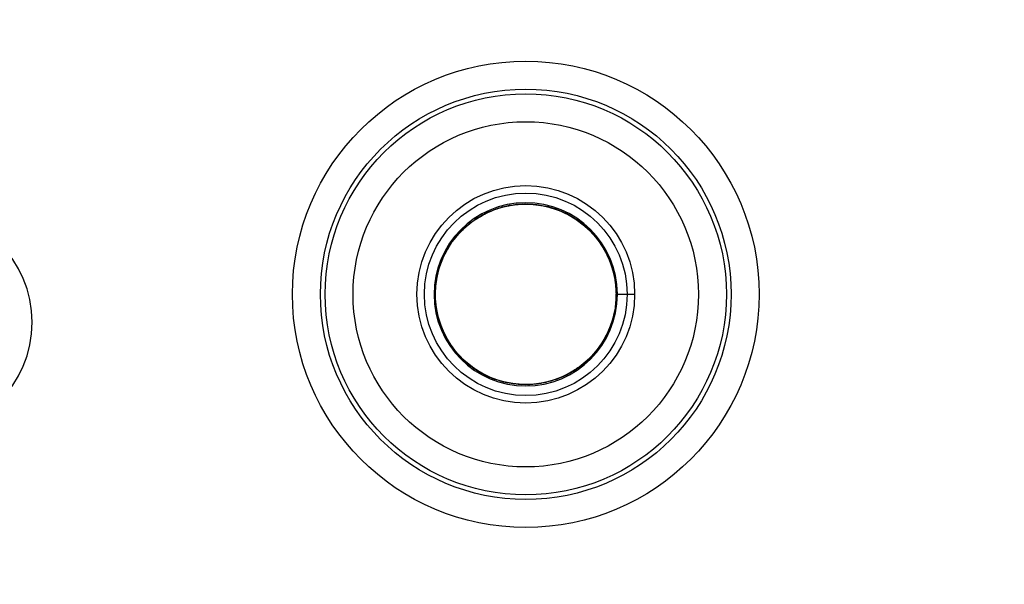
# Model space of a CAD drawing. Header units: inches. Extents: x 0 to 22, y 0 to 17.
# Tile 31 of 47: x 9 to 9.7, y 8 to 8.4. Entities that reach past the tile are written whole.
import ezdxf

# ---------------------------------------------------------------- set-up
doc = ezdxf.new("R2010")
doc.units = ezdxf.units.IN
doc.header["$LTSCALE"] = 1.21
doc.header["$MEASUREMENT"] = 0
doc.layers.get('0').update_dxf_attribs({"linetype": 'CONTINUOUS'})
doc.layers.add('DIMENSIONS', color=7, linetype='CONTINUOUS')
doc.styles.get("Standard").update_dxf_attribs({"font": 'txt', "width": 0.8})
doc.dimstyles.new('DIMSTYLE_3', dxfattribs={"dimtxt": 0.125, "dimasz": 0.18, "dimexe": 0.125, "dimexo": 0.0625, "dimgap": 0.0625, "dimtad": 0, "dimtih": 1, "dimtoh": 1, "dimzin": 4, "dimdsep": 46, "dimtxsty": 'STANDARD', "dimblk": '_FILLED', "dimblk1": '_FILLED', "dimblk2": '_FILLED', "dimcen": 0.09, "dimadec": 0, "dimazin": 0, "dimtp": 0.001, "dimtm": 0.001, "dimtfac": 1, "dimtofl": 0, "dimtmove": 0, "dimatfit": 3, "dimldrblk": '_FILLED', "dimfxl": 1, "dimtolj": 1, "dimtzin": 4, "dimarcsym": 0})

# ---------------------------------------------------------------- blocks, each defined once
blk = doc.blocks.new('_FILLED')
at = {"color": 0, "linetype": 'BYBLOCK'}
blk.add_solid([(0, 0), (-1, 0.1736), (-1, -0.1736)], dxfattribs=at)
blk = doc.blocks.new('*D16')
at = {"layer": 'DIMENSIONS', "color": 2, "linetype": 'CONTINUOUS'}
for p, q in [((8.39387, 9.70084), (8.39387, 5.98734)), ((9.4903, 7.5256), (9.4903, 5.98734)), ((8.39387, 6.11234), (7.97111, 6.11234)), ((9.4903, 6.11234), (9.8503, 6.11234))]:
    blk.add_line(p, q, dxfattribs=at)
at = {"layer": 'DIMENSIONS', "color": 2, "linetype": 'CONTINUOUS', "xscale": 0.18, "yscale": 0.18, "zscale": 0.18}
blk.add_blockref('_FILLED', (8.39387, 6.11234), dxfattribs=at)
at = {"layer": 'DIMENSIONS', "color": 2, "linetype": 'CONTINUOUS', "xscale": 0.18, "yscale": 0.18, "zscale": 0.18, "rotation": 180}
blk.add_blockref('_FILLED', (9.4903, 6.11234), dxfattribs=at)
at = {"layer": 'DIMENSIONS', "color": 2, "linetype": 'CONTINUOUS', "insert": (7.90861, 6.17484), "char_height": 0.125, "width": 1.125, "attachment_point": 3, "line_spacing_factor": 0.9}
blk.add_mtext('1.10{\\Ftxt.shx;\\W1.000000;\\H0.125000; }[27.9]', dxfattribs=at)
blk = doc.blocks.new('*D19')
at = {"layer": 'DIMENSIONS', "color": 2, "linetype": 'CONTINUOUS'}
for p, q in [((9.53717, 11.78783), (7.51887, 11.78783)), ((7.64387, 11.78783), (7.64387, 9.88834)), ((7.64387, 7.73886), (7.64387, 9.63834)), ((9.53717, 7.73886), (7.51887, 7.73886))]:
    blk.add_line(p, q, dxfattribs=at)
at = {"layer": 'DIMENSIONS', "color": 2, "linetype": 'CONTINUOUS', "xscale": 0.18, "yscale": 0.18, "zscale": 0.18}
for p, rotation in [((7.64387, 11.78783), 90), ((7.64387, 7.73886), 270)]:
    blk.add_blockref('_FILLED', p, dxfattribs=dict(at, rotation=rotation))
at = {"layer": 'DIMENSIONS', "color": 2, "linetype": 'CONTINUOUS', "insert": (7.64387, 9.82584), "char_height": 0.125, "width": 1.225, "attachment_point": 2, "line_spacing_factor": 0.9}
blk.add_mtext('4.05{\\Ftxt.shx;\\W1.000000;\\H0.125000; }[102.8]', dxfattribs=at)

msp = doc.modelspace()

# ---------------------------------------------------------------- linework, layer by layer
at = {"color": 7, "linetype": 'CONTINUOUS'}
for p, q in [((9.2999, 8.26793), (9.30796, 8.27218)), ((9.30324, 8.26981), (9.31151, 8.27376)), ((9.30499, 8.27065), (9.30789, 8.27226)), ((9.30789, 8.27226), (9.31588, 8.27512)), ((9.30796, 8.27218), (9.30917, 8.27264)), ((9.31151, 8.27376), (9.31406, 8.27451)), ((9.31163, 8.27364), (9.31402, 8.27466)), ((9.31286, 8.27426), (9.32302, 8.27697)), ((9.31402, 8.27466), (9.32044, 8.27624)), ((9.31783, 8.27571), (9.31905, 8.27612)), ((9.32044, 8.27624), (9.32238, 8.27664)), ((9.32294, 8.27675), (9.3268, 8.27754)), ((9.3268, 8.27754), (9.33077, 8.2777)), ((9.28682, 8.25697), (9.29452, 8.26412)), ((9.28868, 8.25892), (9.29511, 8.26442)), ((9.29055, 8.26073), (9.29602, 8.26504)), ((9.29392, 8.26346), (9.29549, 8.26487)), ((9.29392, 8.26346), (9.29518, 8.26441)), ((9.29401, 8.26365), (9.29511, 8.26442)), ((9.29549, 8.26487), (9.2976, 8.26622)), ((9.2976, 8.26622), (9.2999, 8.26793)), ((9.29824, 8.26679), (9.29876, 8.2672)), ((9.29876, 8.2672), (9.30164, 8.26879)), ((9.29877, 8.26696), (9.29889, 8.26704)), ((9.29879, 8.26711), (9.2999, 8.26775)), ((9.2804, 8.24867), (9.28682, 8.25697)), ((9.28356, 8.25285), (9.28868, 8.25892)), ((9.28739, 8.25739), (9.29279, 8.26263)), ((9.28756, 8.2575), (9.29199, 8.26203)), ((9.2882, 8.25816), (9.29055, 8.26073)), ((9.28822, 8.25837), (9.28974, 8.25973)), ((9.29077, 8.26078), (9.29211, 8.26189)), ((9.29199, 8.26203), (9.29279, 8.26263)), ((9.27652, 8.24185), (9.28152, 8.25025)), ((9.28245, 8.25129), (9.28506, 8.25495)), ((9.28309, 8.2524), (9.28348, 8.25301)), ((9.28348, 8.25301), (9.28661, 8.25642)), ((9.28506, 8.25495), (9.28648, 8.2564)), ((9.27492, 8.23834), (9.2788, 8.24585)), ((9.2754, 8.23946), (9.2804, 8.24867)), ((9.27626, 8.2412), (9.27792, 8.24412)), ((9.27643, 8.24127), (9.27774, 8.24422)), ((9.27774, 8.24422), (9.28133, 8.24971)), ((9.2801, 8.24812), (9.28089, 8.24919)), ((9.28055, 8.24862), (9.28133, 8.24971)), ((9.27196, 8.22956), (9.2754, 8.23946)), ((9.27211, 8.22953), (9.2744, 8.23706)), ((9.27315, 8.23331), (9.27652, 8.24185)), ((9.27387, 8.23514), (9.27492, 8.23834)), ((9.2744, 8.23706), (9.27556, 8.23943)), ((9.27454, 8.23699), (9.27509, 8.23823)), ((9.27016, 8.21926), (9.27196, 8.22956)), ((9.27045, 8.22181), (9.27252, 8.23139)), ((9.27085, 8.22444), (9.27282, 8.23205)), ((9.27168, 8.22754), (9.27275, 8.23206)), ((9.26989, 8.21397), (9.27085, 8.22444)), ((9.26992, 8.21133), (9.27045, 8.22181)), ((9.27007, 8.21814), (9.27095, 8.22377)), ((9.3985, 8.22298), (9.3992, 8.21294)), ((9.39866, 8.22188), (9.3992, 8.21144)), ((9.27005, 8.20881), (9.27016, 8.21926)), ((9.39882, 8.22058), (9.3991, 8.21165)), ((9.39895, 8.21935), (9.39907, 8.20884)), ((9.3992, 8.21144), (9.39841, 8.20432)), ((9.39923, 8.21334), (9.39847, 8.20351)), ((9.39907, 8.20884), (9.39848, 8.20499)), ((9.39923, 8.21334), (9.41232, 8.21334)), ((9.39804, 8.20103), (9.39522, 8.19093)), ((9.39847, 8.20351), (9.39606, 8.19335)), ((9.39783, 8.20107), (9.39682, 8.19586)), ((9.39858, 8.20489), (9.39833, 8.20362)), ((9.39682, 8.19586), (9.39364, 8.18728)), ((9.39424, 8.18845), (9.39121, 8.18257)), ((9.39331, 8.18682), (9.3914, 8.18251)), ((9.39606, 8.19335), (9.39203, 8.1837)), ((9.39522, 8.19093), (9.39245, 8.18498)), ((9.39566, 8.19281), (9.39424, 8.18845)), ((9.39079, 8.1814), (9.38487, 8.17272)), ((9.39203, 8.1837), (9.38649, 8.17481)), ((9.3914, 8.18251), (9.38783, 8.17703)), ((9.39121, 8.18257), (9.388, 8.17693)), ((9.39087, 8.18192), (9.38942, 8.17911)), ((9.39106, 8.18199), (9.39079, 8.1814)), ((9.38649, 8.17481), (9.37958, 8.16692)), ((9.38679, 8.17529), (9.38043, 8.16776)), ((9.38487, 8.17272), (9.38175, 8.16944)), ((9.38506, 8.17328), (9.38227, 8.16969)), ((9.38507, 8.17325), (9.38316, 8.17068)), ((9.388, 8.17693), (9.38348, 8.17133)), ((9.38942, 8.17911), (9.38822, 8.17749)), ((9.37861, 8.166), (9.37293, 8.16152)), ((9.38227, 8.16969), (9.37458, 8.16255)), ((9.38316, 8.17068), (9.37562, 8.16338)), ((9.37895, 8.16657), (9.37608, 8.164)), ((9.38043, 8.16776), (9.377, 8.16483)), ((9.37896, 8.16651), (9.37762, 8.1651)), ((9.38082, 8.16841), (9.37861, 8.166)), ((9.36924, 8.15876), (9.36055, 8.15418)), ((9.36866, 8.15864), (9.36355, 8.15554)), ((9.37364, 8.16182), (9.36646, 8.15723)), ((9.36969, 8.15927), (9.36701, 8.15741)), ((9.37023, 8.15959), (9.36813, 8.15807)), ((9.37079, 8.15993), (9.36924, 8.15876)), ((9.37179, 8.16072), (9.3708, 8.16001)), ((9.37562, 8.16338), (9.37293, 8.16152)), ((9.37458, 8.16255), (9.3735, 8.16183)), ((9.37507, 8.1631), (9.37364, 8.16182)), ((9.37762, 8.1651), (9.37398, 8.16234)), ((9.36239, 8.15497), (9.35257, 8.15123)), ((9.35752, 8.1531), (9.35496, 8.15219)), ((9.35696, 8.15281), (9.35577, 8.1523)), ((9.35752, 8.1531), (9.35626, 8.15259)), ((9.35696, 8.15281), (9.35626, 8.15259)), ((9.36701, 8.15741), (9.35756, 8.1529)), ((9.36172, 8.15486), (9.35822, 8.15335)), ((9.35994, 8.15397), (9.35871, 8.15353)), ((9.36355, 8.15554), (9.35989, 8.15406)), ((9.36464, 8.15632), (9.36172, 8.15486)), ((9.36464, 8.15632), (9.36177, 8.15473)), ((9.36813, 8.15807), (9.36646, 8.15723)), ((9.32907, 8.14907), (9.32762, 8.14916)), ((9.33133, 8.14894), (9.32784, 8.14902)), ((9.33223, 8.14889), (9.32916, 8.1489)), ((9.33837, 8.14894), (9.33044, 8.14881)), ((9.34227, 8.14913), (9.33176, 8.14874)), ((9.33581, 8.14869), (9.33369, 8.14881)), ((9.34361, 8.14931), (9.33443, 8.14877)), ((9.34043, 8.14915), (9.33581, 8.14869)), ((9.3487, 8.15024), (9.34221, 8.14933)), ((9.34355, 8.14946), (9.34221, 8.14933)), ((9.35257, 8.15123), (9.34227, 8.14913)), ((9.34482, 8.1497), (9.34355, 8.14946)), ((9.35002, 8.15075), (9.34361, 8.14931)), ((9.35193, 8.15124), (9.34691, 8.14999)), ((9.34866, 8.15039), (9.34745, 8.15007)), ((9.34875, 8.15041), (9.34867, 8.1504))]:
    msp.add_line(p, q, dxfattribs=at)
for points in [[(9.32302, 8.27697), (9.33347, 8.278), (9.34394, 8.27732), (9.35415, 8.27497), (9.36383, 8.27101), (9.37273, 8.26555), (9.38062, 8.25873), (9.38731, 8.25075), (9.39263, 8.24179), (9.39645, 8.23208), (9.39866, 8.22188)], [(9.32422, 8.27702), (9.33203, 8.27796), (9.34253, 8.27752), (9.35282, 8.27538), (9.36263, 8.2716), (9.37168, 8.26629), (9.37975, 8.25959), (9.38663, 8.25169), (9.39213, 8.2428), (9.39612, 8.23314), (9.3985, 8.22298)], [(9.32559, 8.27738), (9.33601, 8.27799), (9.34639, 8.27692), (9.35644, 8.27419), (9.36593, 8.26989), (9.37461, 8.26412), (9.38225, 8.25702), (9.38865, 8.24877), (9.39366, 8.23958), (9.39712, 8.22969), (9.39895, 8.21935)], [(9.32737, 8.27756), (9.32795, 8.27767), (9.33837, 8.2779), (9.3487, 8.27645), (9.35867, 8.27335), (9.36802, 8.26868), (9.37652, 8.26255), (9.38393, 8.25511), (9.39004, 8.24657), (9.39469, 8.23714), (9.39775, 8.22708), (9.39914, 8.21666), (9.39904, 8.21335)], [(9.33077, 8.2777), (9.33469, 8.27801), (9.34515, 8.27714), (9.35531, 8.27459), (9.36492, 8.27044), (9.37372, 8.2648), (9.38149, 8.25782), (9.38804, 8.2497), (9.39319, 8.24062), (9.39682, 8.23083), (9.39882, 8.22058)], [(9.29452, 8.26412), (9.30328, 8.26994), (9.31286, 8.27426)], [(9.2994, 8.2674), (9.30565, 8.27119), (9.30989, 8.27289)], [(9.30215, 8.26905), (9.30674, 8.27172), (9.30733, 8.27194)], [(9.3147, 8.27483), (9.31538, 8.2751), (9.32559, 8.27738)], [(9.31715, 8.27557), (9.31771, 8.27577), (9.32238, 8.27664)], [(9.31905, 8.27612), (9.32939, 8.2778), (9.33988, 8.27779), (9.35023, 8.27608), (9.36018, 8.27272), (9.36946, 8.26778), (9.37782, 8.26141), (9.38504, 8.25376), (9.39092, 8.24506), (9.3953, 8.23552), (9.39809, 8.22542), (9.3992, 8.21502)], [(9.28521, 8.25482), (9.28955, 8.25978), (9.29008, 8.26022)], [(9.27882, 8.24571), (9.28107, 8.24969), (9.28152, 8.25025)], [(9.28554, 8.25544), (9.28594, 8.25598), (9.28641, 8.25644)], [(9.27289, 8.23265), (9.27303, 8.23324), (9.27707, 8.24295), (9.27745, 8.24357)], [(9.27788, 8.24416), (9.279, 8.24645), (9.27978, 8.24753)], [(9.27027, 8.21987), (9.27029, 8.2205), (9.27228, 8.23075), (9.27252, 8.23139)], [(9.27084, 8.22316), (9.27136, 8.22703), (9.27174, 8.22829)], [(9.32784, 8.14902), (9.31757, 8.15095), (9.30775, 8.15449), (9.29865, 8.15956), (9.29047, 8.16603), (9.28345, 8.17373), (9.27774, 8.18245), (9.27352, 8.192), (9.27087, 8.20212), (9.2699, 8.21255), (9.27012, 8.21586)], [(9.33044, 8.14881), (9.32004, 8.15032), (9.31004, 8.15351), (9.30069, 8.15825), (9.29225, 8.16444), (9.28493, 8.17188), (9.27891, 8.1804), (9.27434, 8.18977), (9.27134, 8.19974), (9.26997, 8.21007), (9.27011, 8.21469)], [(9.32989, 8.14903), (9.32268, 8.14978), (9.31254, 8.15254), (9.30298, 8.15691), (9.29425, 8.16277), (9.2866, 8.16996), (9.28021, 8.17829), (9.27526, 8.18753), (9.27188, 8.19742), (9.27013, 8.20772), (9.27007, 8.21814)], [(9.3992, 8.21502), (9.39863, 8.20458), (9.39851, 8.20405)], [(9.32634, 8.14923), (9.31651, 8.15125), (9.30675, 8.15496), (9.29771, 8.1602), (9.28962, 8.16684), (9.28271, 8.1747), (9.27714, 8.18359), (9.27308, 8.19327), (9.27065, 8.20349), (9.26989, 8.21397)], [(9.32916, 8.1489), (9.31884, 8.15061), (9.30894, 8.15396), (9.29972, 8.15886), (9.29141, 8.16517), (9.28423, 8.17274), (9.27835, 8.18137), (9.27393, 8.19084), (9.27109, 8.20092), (9.26992, 8.21133)], [(9.33176, 8.14874), (9.32134, 8.15004), (9.31128, 8.15301), (9.30184, 8.15756), (9.29327, 8.16357), (9.28579, 8.17087), (9.27959, 8.17928), (9.27483, 8.18856), (9.27162, 8.19849), (9.27005, 8.20881)], [(9.39901, 8.21334), (9.39896, 8.20752), (9.39841, 8.20432)], [(9.39788, 8.201), (9.39749, 8.19845), (9.39667, 8.19594)], [(9.39619, 8.19388), (9.39253, 8.18468), (9.39224, 8.18421)], [(9.39786, 8.20039), (9.39778, 8.19974), (9.39475, 8.1897), (9.39445, 8.18909)], [(9.39394, 8.18786), (9.39372, 8.18723), (9.38871, 8.17799), (9.38831, 8.17748)], [(9.38897, 8.17865), (9.38404, 8.17171), (9.38357, 8.17123)], [(9.37958, 8.16692), (9.37147, 8.16025), (9.36239, 8.15497)], [(9.35756, 8.1529), (9.34752, 8.14999), (9.33715, 8.14873), (9.33648, 8.14875)], [(9.36347, 8.15567), (9.3563, 8.15244), (9.35577, 8.1523)], [(9.36533, 8.15651), (9.36484, 8.1562), (9.36296, 8.15539)], [(9.34933, 8.15044), (9.33963, 8.14887), (9.33771, 8.14888)], [(9.34565, 8.14967), (9.34513, 8.14954), (9.34043, 8.14915)]]:
    msp.add_lwpolyline(points, dxfattribs=at)
for radius in [0.16667, 0.14667, 0.14334, 0.12335, 0.07776, 0.07239]:
    msp.add_circle((9.33456, 8.21334), radius, dxfattribs=at)
for centre, radius, start, end in [((9.33456, 8.21334), 0.06547, 0.22159, 0.00015), ((8.90162, 8.19334), 0.08035, 270, 90), ((9.33424, 8.21333), 0.06579, 359.99514, 0.23165)]:
    msp.add_arc(centre, radius, start, end, dxfattribs=at)

# ---------------------------------------------------------------- dimensions: what is measured, and where the dimension line sits
at = {"layer": 'DIMENSIONS', "color": 2, "linetype": 'CONTINUOUS'}
for base, p1, p2, angle, picture, middle in [((7.64387, 7.73886), (9.59967, 11.78783), (9.59967, 7.73886), 270, '*D19', (7.64387, 9.76334)), ((8.39387, 6.11234), (9.4903, 7.5881), (8.39387, 9.76334), 180, '*D16', (7.34611, 6.11234))]:
    dim = msp.add_linear_dim(base=base, p1=p1, p2=p2, angle=angle, dimstyle='DIMSTYLE_3', dxfattribs=at)
    dim.commit()
    dim.dimension.update_dxf_attribs({"geometry": picture, "text_midpoint": middle, "dimtype": 160})

doc.saveas('drawing.dxf')
